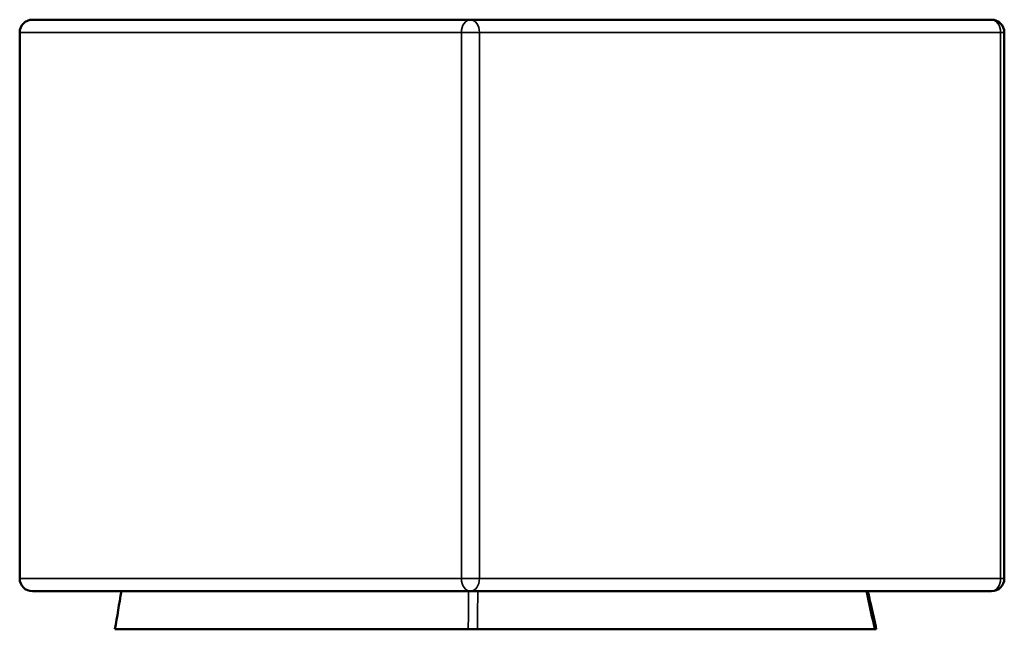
# Model space of a CAD drawing. Header units: millimetres. Extents: x 882 to 5366, y 1207 to 3005.
# Tile 8 of 8: x 4591 to 5366, y 1207 to 1687. Entities that reach past the tile are written whole.
import ezdxf

# ---------------------------------------------------------------- set-up
doc = ezdxf.new("R2010")
doc.units = ezdxf.units.MM
doc.layers.add('Visibile (ISO)', color=7, linetype='Continuous', lineweight=50)
doc.layers.add('Visibile sottile (ISO)', color=7, linetype='Continuous', lineweight=35)

msp = doc.modelspace()

# ---------------------------------------------------------------- linework, layer by layer
at = {"layer": 'Visibile (ISO)'}
for p, q in [((4601.09, 1687.37), (4945.89, 1687.37)), ((5356.04, 1687.37), (4945.89, 1687.37)), ((4591.09, 1677.37), (4591.09, 1522.37)), ((5366.04, 1677.37), (5366.04, 1247.37)), ((4591.09, 1480.37), (4591.09, 1247.37)), ((4945.89, 1237.37), (4601.09, 1237.37)), ((4945.89, 1237.37), (5356.04, 1237.37)), ((4944.13, 1207.37), (4666.09, 1207.37)), ((4944.13, 1207.37), (4951.35, 1207.37)), ((5263.85, 1207.37), (4951.35, 1207.37)), ((5263.85, 1207.37), (5265.3, 1207.37)), ((5265.3, 1207.37), (5265.3, 1207.37))]:
    msp.add_line(p, q, dxfattribs=at)
for centre, start, end in [((4601.09, 1677.37), 90, 180), ((5356.04, 1677.37), 0, 90), ((4601.09, 1247.37), 180, 270), ((5356.04, 1247.37), 270, 0)]:
    msp.add_arc(centre, 10, start, end, dxfattribs=at)
for points, knots in [([(4591.09, 1522.37), (4591.09, 1522.37), (4591.09, 1522.25), (4591.1, 1521.71), (4591.1, 1521.31), (4591.12, 1520.23), (4591.13, 1519.56), (4591.15, 1518.01), (4591.17, 1517.14), (4591.19, 1515.27), (4591.2, 1514.21), (4591.22, 1511.92), (4591.23, 1510.68), (4591.25, 1508.1), (4591.26, 1506.75), (4591.26, 1504.05), (4591.27, 1502.69), (4591.27, 1501.37), (4591.27, 1500.06), (4591.26, 1498.7), (4591.26, 1495.99), (4591.25, 1494.65), (4591.23, 1492.07), (4591.22, 1490.83), (4591.2, 1488.53), (4591.19, 1487.48), (4591.17, 1485.61), (4591.15, 1484.74), (4591.13, 1483.19), (4591.12, 1482.52), (4591.1, 1481.44), (4591.1, 1481.04), (4591.09, 1480.5), (4591.09, 1480.37), (4591.09, 1480.37)], [-3.156398, -3.156398, -3.156398, -3.156398, -2.761625, -2.761625, -2.366852, -2.366852, -1.972079, -1.972079, -1.577306, -1.577306, -1.182979, -1.182979, -0.788653, -0.788653, -0.394326, -0.394326, 0, 0, 0, 0.394326, 0.394326, 0.788653, 0.788653, 1.182979, 1.182979, 1.577306, 1.577306, 1.972079, 1.972079, 2.366852, 2.366852, 2.761625, 2.761625, 3.156398, 3.156398, 3.156398, 3.156398]), ([(5258.65, 1237.37), (5259.51, 1233.53), (5260.36, 1229.68), (5262.57, 1219.68), (5263.93, 1213.53), (5265.3, 1207.37)], [8.817473, 8.817473, 8.817473, 8.817473, 10, 10, 11.890452, 11.890452, 11.890452, 11.890452]), ([(5258.66, 1237.37), (5259.51, 1233.53), (5260.36, 1229.68), (5262.58, 1219.68), (5263.94, 1213.53), (5265.3, 1207.37)], [8.817475, 8.817475, 8.817475, 8.817475, 10, 10, 11.89045, 11.89045, 11.89045, 11.89045])]:
    msp.add_open_spline(points, degree=3, knots=knots, dxfattribs=at)
msp.add_open_spline([(4666.09, 1207.37), (4667.76, 1217.37), (4669.42, 1227.37), (4671.09, 1237.37)], degree=3, dxfattribs=at)
at = {"layer": 'Visibile sottile (ISO)'}
for p, q in [((4938.76, 1677.37), (4591.09, 1677.37)), ((4952.96, 1677.37), (4938.76, 1677.37)), ((4938.76, 1677.37), (4938.76, 1247.37)), ((4952.96, 1247.37), (4952.96, 1677.37)), ((4952.96, 1677.37), (5363.11, 1677.37)), ((5366.04, 1677.37), (5363.11, 1677.37)), ((5363.11, 1677.37), (5363.11, 1247.37)), ((4591.09, 1247.37), (4938.76, 1247.37)), ((4938.76, 1247.37), (4952.96, 1247.37)), ((5363.11, 1247.37), (4952.96, 1247.37)), ((5363.11, 1247.37), (5366.04, 1247.37))]:
    msp.add_line(p, q, dxfattribs=at)
for centre, major_axis, ratio, start_param, end_param in [((4945.89, 1677.37), (0, 10), 0.712969, 0, 1.570796), ((4945.89, 1677.37), (0, 10), 0.707107, 4.712389, 6.283185), ((5356.04, 1677.37), (0, 10), 0.707107, 4.712389, 6.283185), ((4945.89, 1247.37), (0, -10), 0.712969, 4.712389, 6.283185), ((4945.89, 1247.37), (0, -10), 0.707107, 0, 1.570796), ((5356.04, 1247.37), (0, -10), 0.707107, 0, 1.570796)]:
    msp.add_ellipse(centre, major_axis=major_axis, ratio=ratio, start_param=start_param, end_param=end_param, dxfattribs=at)
for points in [[(4944.41, 1237.37), (4944.32, 1227.37), (4944.23, 1217.37), (4944.13, 1207.37)], [(4951.35, 1207.37), (4951.44, 1217.37), (4951.54, 1227.37), (4951.64, 1237.37)], [(5257.21, 1237.37), (5259.42, 1227.37), (5261.63, 1217.37), (5263.85, 1207.37)]]:
    msp.add_open_spline(points, degree=3, dxfattribs=at)

doc.saveas('drawing.dxf')
